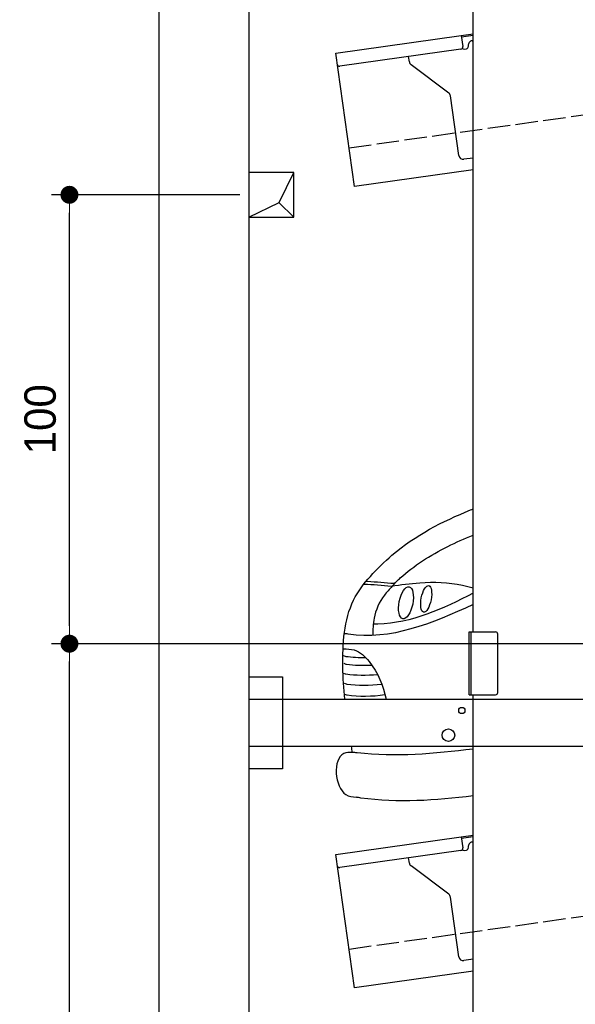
# Model space of a CAD drawing. Extents: x 13 to 6414, y -50 to 5801.
# Tile 2 of 6: x 13 to 1252, y 1437 to 3630. Entities that reach past the tile are written whole.
import ezdxf

# ---------------------------------------------------------------- set-up
doc = ezdxf.new("R2010")
doc.units = 0
doc.header["$LTSCALE"] = 10
doc.header["$MEASUREMENT"] = 0
doc.linetypes.add('GEN3', pattern=[6.25, 5, -1.25])
doc.layers.get('0').update_dxf_attribs({"linetype": 'CONTINUOUS'})
doc.layers.get('DEFPOINTS').update_dxf_attribs({"linetype": 'CONTINUOUS'})
for name, color, linetype in [('3', 6, 'GEN3'), ('BREAKTHROUGH', 1, 'CONTINUOUS'), ('CAR', 1, 'CONTINUOUS')]:
    doc.layers.add(name, color=color, linetype=linetype)
doc.layers.add('AM_0', color=7, linetype='CONTINUOUS', lineweight=30)
doc.layers.add('AM_5', color=3, linetype='CONTINUOUS', lineweight=15)
doc.dimstyles.new('KLAUS_DXF', dxfattribs={"dimscale": 20, "dimtxt": 3.5, "dimasz": 2, "dimexe": 2, "dimexo": 1, "dimgap": 1.5, "dimtad": 1, "dimlfac": 0.1, "dimdsep": 46, "dimtxsty": 'STANDARD', "dimblk": 'DOT', "dimcen": 2, "dimclrd": 256, "dimclre": 256, "dimclrt": 2, "dimadec": 0, "dimazin": 0, "dimtfac": 1, "dimtmove": 2, "dimatfit": 3, "dimfxl": 1, "dimtolj": 1, "dimarcsym": 0})

# ---------------------------------------------------------------- blocks, each defined once
blk = doc.blocks.new('_DOT')
at = {"color": 0, "linetype": 'ByBlock'}
blk.add_line((-0.5, 0), (-1, 0), dxfattribs=at)
at = {"color": 0, "linetype": 'ByBlock', "const_width": 0.5}
blk.add_lwpolyline([(-0.25, 0, 1), (0.25, 0, 1)], format="xyb", close=True, dxfattribs=at)
blk = doc.blocks.new('*D9')
at = {"layer": 'AM_5', "lineweight": -2, "transparency": 16777216}
for p, q in [((5804.1, 2240), (84.1, 2240)), ((124.1, 480), (124.1, 2200)), ((504.1, 440), (84.1, 440))]:
    blk.add_line(p, q, dxfattribs=at)
at = {"layer": 'DEFPOINTS', "color": 0, "transparency": 16777216}
for p in [(124.1, 2240), (5824.1, 2240), (524.1, 440)]:
    blk.add_point(p, dxfattribs=at)
at = {"layer": 'AM_5', "lineweight": -2, "transparency": 16777216, "xscale": 40, "yscale": 40, "zscale": 40}
for p, rotation in [((124.1, 2240), 90), ((124.1, 440), 270)]:
    blk.add_blockref('_DOT', p, dxfattribs=dict(at, rotation=rotation))
at = {"layer": 'AM_5', "color": 2, "transparency": 16777216, "insert": (59.1, 1340), "char_height": 70, "attachment_point": 5, "rotation": 90}
blk.add_mtext('\\A1;180', dxfattribs=at)
blk = doc.blocks.new('*D10')
at = {"layer": 'AM_5', "lineweight": -2, "transparency": 16777216}
for p, q in [((504.1, 3240), (84.1, 3240)), ((124.1, 2280), (124.1, 3200)), ((5804.1, 2240), (84.1, 2240))]:
    blk.add_line(p, q, dxfattribs=at)
at = {"layer": 'DEFPOINTS', "color": 0, "transparency": 16777216}
for p in [(124.1, 3240), (524.1, 3240), (5824.1, 2240)]:
    blk.add_point(p, dxfattribs=at)
at = {"layer": 'AM_5', "lineweight": -2, "transparency": 16777216, "xscale": 40, "yscale": 40, "zscale": 40}
for p, rotation in [((124.1, 3240), 90), ((124.1, 2240), 270)]:
    blk.add_blockref('_DOT', p, dxfattribs=dict(at, rotation=rotation))
at = {"layer": 'AM_5', "color": 2, "transparency": 16777216, "insert": (59.1, 2740), "char_height": 70, "attachment_point": 5, "rotation": 90}
blk.add_mtext('\\A1;100', dxfattribs=at)
blk = doc.blocks.new('CAR_EG')
at = {"layer": 'CAR'}
for centre, major_axis, ratio in [((31737.5, 1586.1), (-7, -35.6), 0.420401), ((31782.5, 1594.8), (-5.8, -29.5), 0.368142)]:
    blk.add_ellipse(centre, major_axis=major_axis, ratio=ratio, dxfattribs=at)
for points, knots in [([(31706.2, 1692.3), (31759.3, 1737.1), (31820.4, 1768), (31885.2, 1794.5), (31887.1, 1795.3)], [0, 0, 0, 0, 203.81625, 209.964483, 209.964483, 209.964483, 209.964483]), ([(31706.9, 1622.8), (31714.2, 1631.3), (31747.8, 1664.4), (31809.4, 1702.8), (31867.9, 1729.1), (31887.1, 1736.9)], [0, 0, 0, 0, 24.084222, 155.986732, 218.493639, 218.493639, 218.493639, 218.493639]), ([(31601, 1371.1), (31598.7, 1394.9), (31594.3, 1468.9), (31601.8, 1595), (31673, 1661.3), (31706.2, 1692.3)], [119.852444, 119.852444, 119.852444, 119.852444, 191.93092, 342.437223, 474.217328, 474.217328, 474.217328, 474.217328]), ([(31704.9, 1622.4), (31684.5, 1624.3), (31663.9, 1626.3), (31643.3, 1627), (31643.1, 1627)], [0, 0, 0, 0, 61.376917, 62.007676, 62.007676, 62.007676, 62.007676]), ([(31711, 1628.7), (31691.1, 1630.3), (31670.5, 1632), (31649.9, 1633.3), (31649.1, 1633.4)], [0, 0, 0, 0, 59.748563, 62.007252, 62.007252, 62.007252, 62.007252]), ([(31887.1, 1618.6), (31879.2, 1620.8), (31840.6, 1630.6), (31778.4, 1633), (31725.9, 1625.4), (31704.9, 1622.4)], [47.416961, 47.416961, 47.416961, 47.416961, 71.915739, 167.121362, 230.971512, 230.971512, 230.971512, 230.971512]), ([(31706.9, 1622.8), (31700.8, 1616.3), (31682, 1596.2), (31664.2, 1557.8), (31663.6, 1526.1), (31663.4, 1513.1)], [0, 0, 0, 0, 26.607883, 82.586376, 121.305084, 121.305084, 121.305084, 121.305084]), ([(31887.1, 1607.1), (31820.7, 1573.4), (31746.4, 1538.7), (31667.6, 1538.3), (31664.8, 1538.3)], [22.205234, 22.205234, 22.205234, 22.205234, 250.654379, 261.558263, 261.558263, 261.558263, 261.558263]), ([(31887.1, 1582.2), (31795.1, 1539.6), (31700.2, 1500.5), (31602.9, 1517.1), (31600.2, 1517.5)], [27.349633, 27.349633, 27.349633, 27.349633, 314.789813, 323.124052, 323.124052, 323.124052, 323.124052]), ([(31597.4, 1483.2), (31606, 1483.3), (31628.8, 1483.4), (31670.4, 1443.2), (31686.7, 1401.6), (31693.4, 1371.1)], [0, 0, 0, 0, 24.923737, 66.713459, 159.728952, 159.728952, 159.728952, 159.728952]), ([(31597.8, 1468.6), (31602.3, 1466.9), (31616.6, 1464.8), (31632.3, 1463.9), (31647.6, 1464.1)], [7.315315, 7.315315, 7.315315, 7.315315, 9.570511, 55.898453, 55.898453, 55.898453, 55.898453]), ([(31598.9, 1451.2), (31603.4, 1449.5), (31621.5, 1446.9), (31641.7, 1446.1), (31661.4, 1447.2)], [7.315315, 7.315315, 7.315315, 7.315315, 9.570511, 68.699879, 68.699879, 68.699879, 68.699879]), ([(31597.9, 1429.6), (31602.4, 1427.8), (31624.5, 1424.7), (31649.7, 1424.1), (31674, 1426.6)], [7.315315, 7.315315, 7.315315, 7.315315, 9.570511, 82.217152, 82.217152, 82.217152, 82.217152]), ([(31599.8, 1406.9), (31604.2, 1405.2), (31628.6, 1401.7), (31656.8, 1401.4), (31683.6, 1404.8)], [7.315315, 7.315315, 7.315315, 7.315315, 9.570511, 89.963922, 89.963922, 89.963922, 89.963922]), ([(31600.4, 1382.8), (31604.9, 1381), (31631.2, 1377.3), (31661.8, 1377.2), (31690.6, 1381.6)], [7.315315, 7.315315, 7.315315, 7.315315, 9.570511, 96.299386, 96.299386, 96.299386, 96.299386]), ([(31618.1, 1252.8), (31611.4, 1252.7), (31572.3, 1251.9), (31579, 1158.4), (31618.3, 1153.7), (31626.3, 1152.7)], [0, 0, 0, 0, 19.161301, 110.656988, 134.067687, 134.067687, 134.067687, 134.067687]), ([(31887.1, 1260.2), (31800.7, 1249.4), (31710.9, 1241.7), (31621.6, 1252.4), (31618.1, 1252.8)], [62.70843, 62.70843, 62.70843, 62.70843, 321.679874, 332.231624, 332.231624, 332.231624, 332.231624]), ([(31887.1, 1156), (31803.3, 1145.3), (31716.2, 1139.4), (31629.9, 1152.2), (31626.3, 1152.7)], [103.002829, 103.002829, 103.002829, 103.002829, 353.81265, 364.697653, 364.697653, 364.697653, 364.697653])]:
    blk.add_open_spline(points, degree=3, knots=knots, dxfattribs=at)
blk.add_open_spline([(31618.1, 1252.8), (31617.4, 1257.2), (31616.6, 1261.7), (31615.8, 1266.1)], degree=3, dxfattribs=at)

msp = doc.modelspace()

# ---------------------------------------------------------------- linework, layer by layer
for p, q in [((324.09, 190), (324.09, 5490)), ((524.081, 5290), (524.081, 440)), ((1024.081, 2266.226), (1024.081, 3786.226)), ((997.597, 3594.919), (1024.081, 3598.641)), ((717.846, 3555.602), (997.597, 3594.919)), ((997.597, 3594.919), (1001.076, 3570.162)), ((1024.081, 3594.601), (998.153, 3590.957)), ((1021.965, 3583.196), (1024.081, 3583.493)), ((759.598, 3258.522), (717.846, 3555.602)), ((996.821, 3564.515), (726.973, 3526.59)), ((1004.387, 3564.568), (1009.338, 3565.264)), ((1013.594, 3570.911), (1013.454, 3571.901)), ((882.114, 3536.419), (880.464, 3548.162)), ((969.738, 3466.723), (885.999, 3529.825)), ((992.252, 3327.573), (973.623, 3460.128)), ((1024.081, 3321.948), (1003.547, 3319.062)), ((1024.081, 3295.692), (759.598, 3258.522)), ((1015.081, 2266.226), (1074.081, 2266.226)), ((1015.081, 2126.226), (1015.081, 2266.226)), ((1019.081, 2266.226), (1019.081, 2126.226)), ((1079.081, 2131.226), (1079.081, 2261.226)), ((524.081, 2166.226), (599.081, 2166.226)), ((599.081, 2166.226), (599.081, 1961.226)), ((524.081, 2116.226), (1364.058, 2116.226)), ((1015.081, 2126.226), (1074.081, 2126.226)), ((1024.081, 446.226), (1024.081, 2126.226)), ((1364.058, 2011.226), (524.081, 2011.226)), ((599.081, 1961.226), (524.081, 1961.226)), ((717.846, 1770.602), (997.597, 1809.919)), ((997.597, 1809.919), (1024.081, 1813.641)), ((997.597, 1809.919), (1001.076, 1785.162)), ((1024.081, 1809.601), (998.153, 1805.957)), ((996.821, 1779.515), (726.973, 1741.59)), ((1004.387, 1779.568), (1009.338, 1780.264)), ((1013.594, 1785.911), (1013.454, 1786.901)), ((759.598, 1473.522), (717.846, 1770.602)), ((882.114, 1751.419), (880.464, 1763.162)), ((969.738, 1681.723), (885.999, 1744.825)), ((992.252, 1542.573), (973.623, 1675.128)), ((1024.081, 1536.948), (1003.547, 1534.062)), ((1024.081, 1510.692), (759.598, 1473.522))]:
    msp.add_line(p, q)
for centre, radius in [((999.081, 2091.226), 7), ((969.081, 2036.226), 14)]:
    msp.add_circle(centre, radius)
for centre, radius, start, end in [((1023.357, 3573.293), 10, 98, 188), ((996.125, 3569.466), 5, 278, 8), ((1003.691, 3569.519), 5, 221.236717, 278), ((1008.642, 3570.215), 5, 278, 8), ((892.017, 3537.811), 10, 188, 233), ((726.277, 3531.541), 5, 188, 278), ((963.72, 3458.734), 10, 8, 53), ((1002.155, 3328.965), 10, 188, 278), ((1074.081, 2261.226), 5, 0, 90), ((1074.081, 2131.226), 5, 270, 0), ((996.125, 1784.466), 5, 278, 8), ((1003.691, 1784.519), 5, 221.236717, 278), ((1008.642, 1785.215), 5, 278, 8), ((1023.357, 1788.293), 10, 98, 188), ((726.277, 1746.541), 5, 188, 278), ((892.017, 1752.811), 10, 188, 233), ((963.72, 1673.736), 10, 8, 53), ((1002.155, 1543.965), 10, 188, 278)]:
    msp.add_arc(centre, radius, start, end)
at = {"layer": '3'}
for p, q in [((747.49, 3344.675), (5754.898, 4048.42)), ((747.49, 1559.675), (5754.898, 2263.42))]:
    msp.add_line(p, q, dxfattribs=at)
at = {"layer": 'BREAKTHROUGH'}
for p, q in [((591.454, 3222.953), (624.081, 3290)), ((524.081, 3190), (591.454, 3222.953)), ((591.235, 3222.846), (624.081, 3190))]:
    msp.add_line(p, q, dxfattribs=at)
msp.add_lwpolyline([(624.081, 3290), (524.081, 3290), (524.081, 3190), (624.081, 3190)], close=True, dxfattribs=at)

# ---------------------------------------------------------------- block references
at = {"layer": 'AM_0'}
msp.add_blockref('CAR_EG', (-30862.994, 745.11), dxfattribs=at)

# ---------------------------------------------------------------- dimensions: what is measured, and where the dimension line sits
at = {"layer": 'AM_5'}
for base, p1, p2, override, picture, middle in [((124.09, 3240), (5824.081, 2240), (524.081, 3240), {"dimpost": '', "dimtol": 0, "dimlim": 0, "dimtp": 0, "dimtm": 0, "dimtfac": 1, "dimtdec": 2, "dimtolj": 1, "dimtzin": 7}, '*D10', (59.09, 2740)), ((124.09, 2240), (524.081, 440), (5824.081, 2240), {"dimtol": 0, "dimlim": 0, "dimtp": 0, "dimtm": 0, "dimtfac": 1, "dimtdec": 2, "dimtolj": 1, "dimtzin": 7}, '*D9', (59.09, 1340))]:
    dim = msp.add_linear_dim(base=base, p1=p1, p2=p2, angle=90, dimstyle='KLAUS_DXF', override=override, dxfattribs=at)
    dim.commit()
    dim.dimension.update_dxf_attribs({"geometry": picture, "text_midpoint": middle})

doc.saveas('drawing.dxf')
